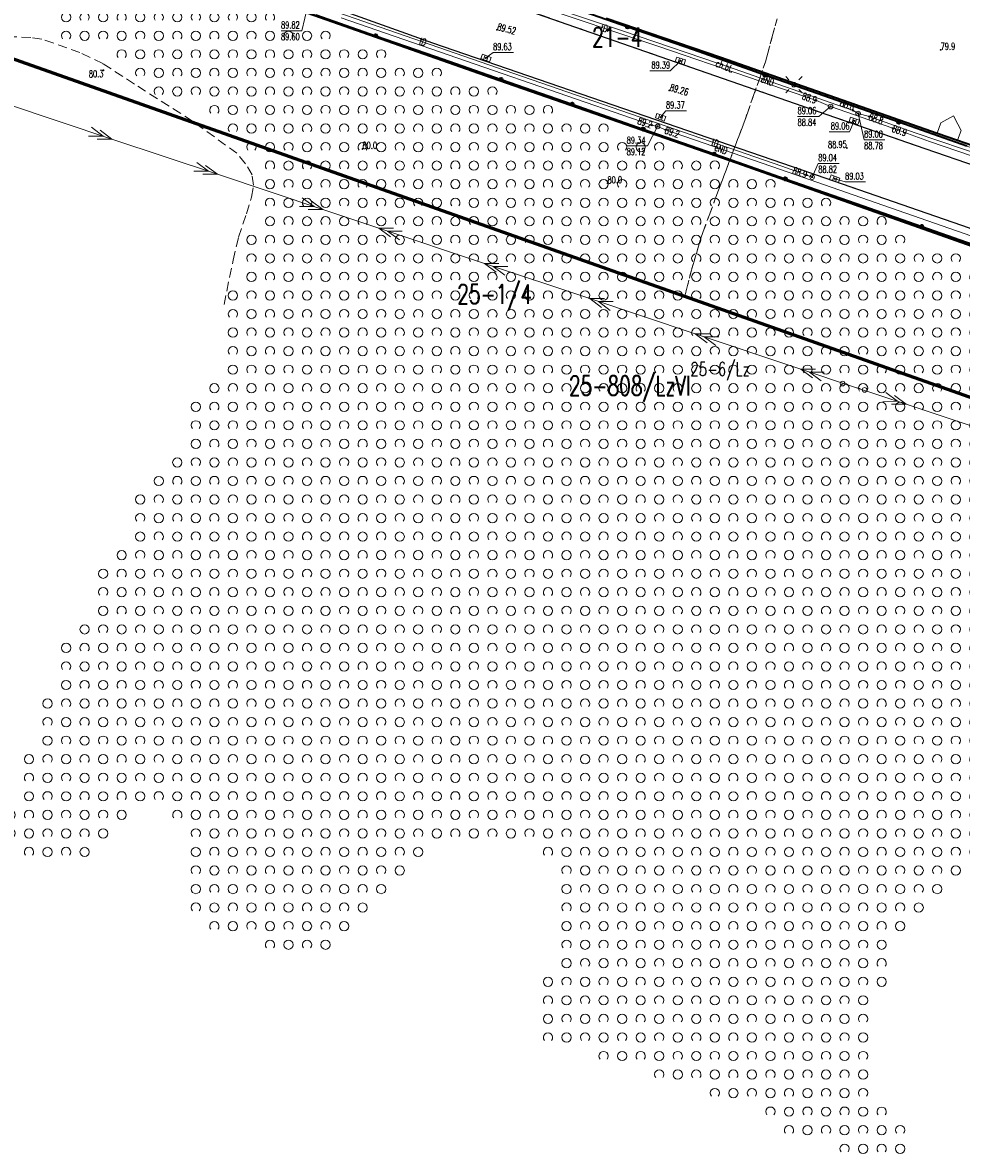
# Model space of a CAD drawing. Header units: metres. Extents: x 7505752 to 7507120, y 5839999 to 5840598.
# Tile 14 of 35: x 7506289 to 7506390, y 5840197 to 5840319. Entities that reach past the tile are written whole.
import ezdxf
from ezdxf.enums import TextEntityAlignment as Align

# ---------------------------------------------------------------- set-up
doc = ezdxf.new("R2010")
doc.units = ezdxf.units.M
doc.header["$MEASUREMENT"] = 0
for name, pattern in [('2_OTDD', [0]), ('2_OTKC', [1.5, 1, -0.5]), ('2_OTKJ', [2, 1.5, -0.5]), ('2_OTKK', [0]), ('2_OTKM', [0]), ('2_OTZK', [1.5, 1, -0.5]), ('4_SUEP_A', [0]), ('4_SUTP_A', [0]), ('GDE', [0]), ('GUK', [2, 1.5, -0.5]), ('GUZ', [1, 0.5, -0.5])]:
    doc.linetypes.add(name, pattern=pattern)
doc.layers.get('0').update_dxf_attribs({"color": 250, "linetype": 'CONTINUOUS', "lineweight": 100})
for name, color, linetype, lineweight in [('Dzialki', 7, 'GDE', 18), ('Numery_dzialek', 7, 'CONTINUOUS', 20), ('OTD_L_13', 7, '2_OTDD', 18), ('OTK_E_T_1', 7, 'CONTINUOUS', 0), ('OTK_L_0', 7, '2_OTKJ', 18), ('OTK_L_1', 7, '2_OTKK', 25), ('OTK_L_2', 7, '2_OTKC', 18), ('OTK_L_7', 7, '2_OTKM', 35), ('OTO_L_0', 7, 'CONTINUOUS', 35), ('OTR_T_0', 7, 'CONTINUOUS', 18), ('OTR_T_1', 7, 'CONTINUOUS', 18), ('OTZ_L_1', 7, '2_OTZK', 18), ('SUE_T_3', 7, 'CONTINUOUS', 18), ('SUEP_E_T_0', 1, 'CONTINUOUS', 0), ('SUEP_L_0', 1, '4_SUEP_A', 18), ('SUER_T_0', 1, 'CONTINUOUS', 18), ('SUP_T_0', 7, 'CONTINUOUS', 18), ('SUP_T_2', 7, 'CONTINUOUS', 18)]:
    doc.layers.add(name, color=color, linetype=linetype, lineweight=lineweight)
for name, color, linetype, lineweight, true_color in [('Kontury', 7, 'GUK', 18, 0x008000), ('Numery_konturow', 7, 'CONTINUOUS', 20, 0x008000), ('Numery_uzytkow', 7, 'CONTINUOUS', 15, 0x008000), ('SUK_T_1', 7, 'CONTINUOUS', 18, 0x803300), ('SUKR_T_0', 7, 'CONTINUOUS', 18, 0x803300), ('SUTP_E_T_0', 7, 'CONTINUOUS', 0, 0xff9100), ('SUTP_L_0', 7, '4_SUTP_A', 18, 0xff9100), ('SUTR_T_0', 7, 'CONTINUOUS', 18, 0xff9100), ('Uzytki', 7, 'GUZ', 18, 0x008000)]:
    doc.layers.add(name, color=color, linetype=linetype, lineweight=lineweight, true_color=true_color)
doc.styles.get("Standard").update_dxf_attribs({"font": 'Simplex.SHX', "width": 0.75})

# ---------------------------------------------------------------- blocks, each defined once
blk = doc.blocks.new('2_OTRN')
at = {"linetype": 'Continuous'}
blk.add_circle((0, 0), 0.045, dxfattribs=at)
blk = doc.blocks.new('2_OTRS')
at = {"linetype": 'Continuous'}
blk.add_circle((0, 0), 0.045, dxfattribs=at)
blk = doc.blocks.new('2_OTZK')
at = {"linetype": 'Continuous'}
for centre in [(-1, 1), (1, -1)]:
    blk.add_circle(centre, 0.5, dxfattribs=at)
for centre, start, end in [((1, 1), 318.5904, 221.4096), ((-1, -1), 318.7031, 221.2969)]:
    blk.add_arc(centre, 0.5, start, end, dxfattribs=at)
blk = doc.blocks.new('4_SUEO_W')
at = {"linetype": 'Continuous'}
for p, q in [((-0.53035, 0.53035), (-0.8839, 0.8839)), ((0.53035, 0.53035), (0.8839, 0.8839)), ((-0.53035, -0.53035), (-0.8839, -0.8839)), ((0.53035, -0.53035), (0.8839, -0.8839))]:
    blk.add_line(p, q, dxfattribs=at)
blk.add_circle((0, 0), 0.025, dxfattribs=at)
blk = doc.blocks.new('4_SUPP')
at = {"linetype": 'Continuous'}
blk.add_circle((0, 0), 0.25, dxfattribs=at)
blk = doc.blocks.new('4_SUPS')
at = {"linetype": 'Continuous'}
blk.add_circle((0, 0), 0.0625, dxfattribs=at)
blk = doc.blocks.new('4_SUKK')
at = {"linetype": 'Continuous'}
for p, q in [((-0.5, -0.25), (-0.5, 0.25)), ((-0.5, 0.25), (0.5, 0.25)), ((-0.175, 0.25), (-0.175, -0.25)), ((0.175, 0.25), (0.175, -0.25)), ((0.5, 0.25), (0.5, -0.25)), ((0.5, -0.25), (-0.5, -0.25))]:
    blk.add_line(p, q, dxfattribs=at)
blk = doc.blocks.new('4_SUPK')
at = {"linetype": 'Continuous'}
blk.add_circle((0, 0), 0.25, dxfattribs=at)

msp = doc.modelspace()

# ---------------------------------------------------------------- linework, layer by layer
at = {"layer": 'Dzialki', "color": 3, "lineweight": 60}
msp.add_line((7506254.11, 5840327.08), (7506416.72, 5840269.67), dxfattribs=at)
at = {"layer": 'Kontury'}
for p, q in [((7506254.11, 5840327.08), (7506360.54, 5840289.51)), ((7506369.25, 5840314.79), (7506370.49, 5840319.42)), ((7506367.01, 5840308.46), (7506369.25, 5840314.79)), ((7506364.18, 5840300.95), (7506367.01, 5840308.46)), ((7506362.3, 5840295.86), (7506364.18, 5840300.95)), ((7506361.22, 5840292.2), (7506362.3, 5840295.86)), ((7506360.54, 5840289.51), (7506361.22, 5840292.2)), ((7506360.54, 5840289.51), (7506416.72, 5840269.67))]:
    msp.add_line(p, q, dxfattribs=at)
at = {"layer": 'OTD_L_13', "linetype": '2_OTDD'}
for p, q in [((7506388.17, 5840308.19), (7506389.55, 5840308.97)), ((7506389.55, 5840308.97), (7506390.01, 5840308.05)), ((7506387.77, 5840307.1), (7506388.17, 5840308.19)), ((7506390.35, 5840307.38), (7506389.98, 5840306.32)), ((7506390.01, 5840308.05), (7506390.35, 5840307.38)), ((7506389.98, 5840306.32), (7506387.77, 5840307.1))]:
    msp.add_line(p, q, dxfattribs=at)
at = {"layer": 'OTK_L_0', "linetype": '2_OTKJ'}
for p, q in [((7506333.37, 5840316.81), (7506308.09, 5840325.83)), ((7506336.1, 5840322.94), (7506362.93, 5840313.59)), ((7506371.1, 5840303.83), (7506333.37, 5840316.81)), ((7506362.93, 5840313.59), (7506385.41, 5840305.8)), ((7506385.41, 5840305.8), (7506418.23, 5840294.42)), ((7506408.52, 5840290.86), (7506371.1, 5840303.83))]:
    msp.add_line(p, q, dxfattribs=at)
at = {"layer": 'OTK_L_1', "linetype": '2_OTKK'}
for p, q in [((7506333.37, 5840316.81), (7506308.09, 5840325.83)), ((7506336.1, 5840322.94), (7506362.93, 5840313.59)), ((7506371.1, 5840303.83), (7506333.37, 5840316.81)), ((7506362.93, 5840313.59), (7506385.41, 5840305.8)), ((7506385.41, 5840305.8), (7506418.23, 5840294.42)), ((7506408.52, 5840290.86), (7506371.1, 5840303.83))]:
    msp.add_line(p, q, dxfattribs=at)
at = {"layer": 'OTK_L_2', "linetype": '2_OTKC'}
for p, q in [((7506287.88, 5840331.26), (7506333.63, 5840315.36)), ((7506361.47, 5840316.07), (7506329.65, 5840327.11)), ((7506333.37, 5840316.81), (7506308.09, 5840325.83)), ((7506362.93, 5840313.59), (7506336.1, 5840322.94)), ((7506371.1, 5840303.83), (7506333.37, 5840316.81)), ((7506376.26, 5840310.86), (7506361.47, 5840316.07)), ((7506333.63, 5840315.36), (7506379.04, 5840299.49)), ((7506385.41, 5840305.8), (7506362.93, 5840313.59)), ((7506412.76, 5840298.06), (7506376.26, 5840310.86)), ((7506418.23, 5840294.42), (7506385.41, 5840305.8)), ((7506408.52, 5840290.86), (7506371.1, 5840303.83)), ((7506379.04, 5840299.49), (7506427.34, 5840282.63))]:
    msp.add_line(p, q, dxfattribs=at)
at = {"layer": 'OTK_L_7', "linetype": '2_OTKM'}
for p, q in [((7506339.64, 5840313.05), (7506307.84, 5840324.25)), ((7506352.04, 5840319.5), (7506364.38, 5840315.28)), ((7506364.38, 5840315.28), (7506386.45, 5840307.56)), ((7506366.16, 5840303.84), (7506339.64, 5840313.05)), ((7506386.45, 5840307.56), (7506387.77, 5840307.1)), ((7506387.77, 5840307.1), (7506389.98, 5840306.32)), ((7506389.98, 5840306.32), (7506405.38, 5840300.92)), ((7506395.86, 5840293.34), (7506366.16, 5840303.84))]:
    msp.add_line(p, q, dxfattribs=at)
at = {"layer": 'OTO_L_0'}
for p, q in [((7506354.38, 5840318.53), (7506348.2, 5840320.68)), ((7506320.74, 5840319.84), (7506327.18, 5840317.6)), ((7506361.47, 5840316.07), (7506354.38, 5840318.53)), ((7506327.18, 5840317.6), (7506333.63, 5840315.36)), ((7506369.19, 5840313.35), (7506361.47, 5840316.07)), ((7506333.63, 5840315.36), (7506340.71, 5840312.89)), ((7506376.26, 5840310.86), (7506369.19, 5840313.35)), ((7506340.71, 5840312.89), (7506348.37, 5840310.21)), ((7506383.62, 5840308.28), (7506376.26, 5840310.86)), ((7506348.37, 5840310.21), (7506356.04, 5840307.53)), ((7506356.04, 5840307.53), (7506363.71, 5840304.85)), ((7506390.97, 5840305.7), (7506383.62, 5840308.28)), ((7506363.71, 5840304.85), (7506371.38, 5840302.17)), ((7506371.38, 5840302.17), (7506379.04, 5840299.49)), ((7506379.04, 5840299.49), (7506386.12, 5840297.02)), ((7506386.12, 5840297.02), (7506392.99, 5840294.62))]:
    msp.add_line(p, q, dxfattribs=at)
for centre in [(7506354.38, 5840318.53), (7506327.18, 5840317.6), (7506369.19, 5840313.35), (7506340.71, 5840312.89), (7506348.37, 5840310.21), (7506383.62, 5840308.28), (7506356.04, 5840307.53), (7506363.71, 5840304.85), (7506371.38, 5840302.17), (7506386.12, 5840297.02)]:
    msp.add_circle(centre, 0.17, dxfattribs=at)
at = {"layer": 'OTZ_L_1', "linetype": '2_OTZK'}
for p, q in [((7506339.64, 5840313.05), (7506307.84, 5840324.25)), ((7506289.96, 5840317.42), (7506285.75, 5840317.54)), ((7506291.15, 5840317.23), (7506289.96, 5840317.42)), ((7506295.28, 5840315.79), (7506291.15, 5840317.23)), ((7506297.74, 5840314.61), (7506295.28, 5840315.79)), ((7506301.15, 5840312.39), (7506297.74, 5840314.61)), ((7506307.42, 5840308.39), (7506301.15, 5840312.39)), ((7506366.16, 5840303.84), (7506339.64, 5840313.05)), ((7506312.21, 5840304.92), (7506307.42, 5840308.39)), ((7506313.14, 5840303.8), (7506312.21, 5840304.92)), ((7506313.86, 5840302.59), (7506313.14, 5840303.8)), ((7506395.86, 5840293.34), (7506366.16, 5840303.84)), ((7506314.01, 5840301.48), (7506313.86, 5840302.59)), ((7506313.77, 5840300.2), (7506314.01, 5840301.48)), ((7506313.23, 5840298.4), (7506313.77, 5840300.2)), ((7506312.38, 5840295.86), (7506313.23, 5840298.4)), ((7506311.8, 5840293.38), (7506312.38, 5840295.86)), ((7506310.82, 5840288.6), (7506311.8, 5840293.38))]:
    msp.add_line(p, q, dxfattribs=at)
at = {"layer": 'SUEP_L_0', "linetype": '4_SUEP_A'}
for p, q in [((7506353.81, 5840318.11), (7506342.27, 5840321.99)), ((7506337.93, 5840314.53), (7506323.47, 5840319.54)), ((7506365.86, 5840314.01), (7506353.81, 5840318.11)), ((7506355.82, 5840308.35), (7506337.93, 5840314.53)), ((7506377.67, 5840309.89), (7506365.86, 5840314.01)), ((7506287.34, 5840310.26), (7506298.72, 5840306.46)), ((7506378.7, 5840309.53), (7506377.67, 5840309.89)), ((7506356.99, 5840307.95), (7506355.82, 5840308.35)), ((7506379.23, 5840309.21), (7506378.7, 5840309.53)), ((7506380.43, 5840308.89), (7506379.23, 5840309.21)), ((7506385.41, 5840307.13), (7506380.43, 5840308.89)), ((7506296.51, 5840307.73), (7506297.77, 5840306.78)), ((7506297.46, 5840307.41), (7506298.72, 5840306.46)), ((7506357.61, 5840307.82), (7506356.99, 5840307.95)), ((7506358.44, 5840307.45), (7506357.61, 5840307.82)), ((7506370.86, 5840303.16), (7506358.44, 5840307.45)), ((7506397.1, 5840303.16), (7506385.41, 5840307.13)), ((7506297.77, 5840306.78), (7506296.19, 5840306.78)), ((7506298.72, 5840306.46), (7506297.14, 5840306.46)), ((7506298.72, 5840306.46), (7506310.1, 5840302.66)), ((7506307.89, 5840303.93), (7506309.15, 5840302.98)), ((7506308.84, 5840303.61), (7506310.1, 5840302.66)), ((7506309.15, 5840302.98), (7506307.57, 5840302.98)), ((7506310.1, 5840302.66), (7506308.52, 5840302.66)), ((7506310.1, 5840302.66), (7506321.48, 5840298.86)), ((7506394.63, 5840294.89), (7506370.86, 5840303.16)), ((7506319.27, 5840300.13), (7506320.54, 5840299.18)), ((7506320.22, 5840299.81), (7506321.48, 5840298.86)), ((7506320.54, 5840299.18), (7506318.96, 5840299.18)), ((7506321.48, 5840298.86), (7506319.9, 5840298.86)), ((7506321.48, 5840298.86), (7506327.53, 5840296.85)), ((7506327.53, 5840296.85), (7506338.91, 5840293.05)), ((7506329.11, 5840296.85), (7506327.53, 5840296.85)), ((7506327.53, 5840296.85), (7506328.79, 5840295.9)), ((7506330.06, 5840296.53), (7506328.47, 5840296.53)), ((7506328.47, 5840296.53), (7506329.74, 5840295.58)), ((7506338.91, 5840293.05), (7506350.29, 5840289.25)), ((7506340.49, 5840293.05), (7506338.91, 5840293.05)), ((7506338.91, 5840293.05), (7506340.17, 5840292.1)), ((7506341.44, 5840292.73), (7506339.86, 5840292.73)), ((7506339.86, 5840292.73), (7506341.12, 5840291.78)), ((7506350.29, 5840289.25), (7506361.67, 5840285.45)), ((7506351.87, 5840289.25), (7506350.29, 5840289.25)), ((7506350.29, 5840289.25), (7506351.56, 5840288.3)), ((7506352.82, 5840288.93), (7506351.24, 5840288.93)), ((7506351.24, 5840288.93), (7506352.5, 5840287.98)), ((7506361.67, 5840285.45), (7506373.06, 5840281.65)), ((7506363.25, 5840285.45), (7506361.67, 5840285.45)), ((7506361.67, 5840285.45), (7506362.94, 5840284.5)), ((7506364.2, 5840285.13), (7506362.62, 5840285.13)), ((7506362.62, 5840285.13), (7506363.89, 5840284.18)), ((7506373.06, 5840281.65), (7506378.75, 5840279.75)), ((7506374.64, 5840281.65), (7506373.06, 5840281.65)), ((7506373.06, 5840281.65), (7506374.32, 5840280.7)), ((7506375.59, 5840281.33), (7506374, 5840281.33)), ((7506374, 5840281.33), (7506375.27, 5840280.38)), ((7506378.75, 5840279.75), (7506384.44, 5840277.86)), ((7506382.23, 5840279.12), (7506383.49, 5840278.18)), ((7506383.49, 5840278.18), (7506381.91, 5840278.17)), ((7506384.44, 5840277.86), (7506382.86, 5840277.86)), ((7506383.18, 5840278.81), (7506384.44, 5840277.86)), ((7506384.44, 5840277.86), (7506395.83, 5840274.08))]:
    msp.add_line(p, q, dxfattribs=at)
at = {"layer": 'SUER_T_0', "linetype": 'Continuous', "lineweight": 0}
for p, q in [((7506319.85, 5840320.84), (7506319.2, 5840318.12)), ((7506316.97, 5840318.12), (7506319.2, 5840318.12)), ((7506379.23, 5840309.21), (7506379.89, 5840306.36)), ((7506357.61, 5840307.82), (7506356.52, 5840305.71)), ((7506379.89, 5840306.36), (7506382.14, 5840306.36)), ((7506354.27, 5840305.71), (7506356.52, 5840305.71))]:
    msp.add_line(p, q, dxfattribs=at)
at = {"layer": 'SUKR_T_0', "linetype": 'Continuous', "lineweight": 0}
for p, q in [((7506339.08, 5840315.2), (7506339.85, 5840315.79)), ((7506339.85, 5840315.79), (7506342.05, 5840315.79)), ((7506360.07, 5840314.9), (7506358.96, 5840313.8)), ((7506356.77, 5840313.8), (7506358.96, 5840313.8)), ((7506357.93, 5840308.8), (7506358.51, 5840309.51)), ((7506358.51, 5840309.51), (7506360.73, 5840309.51)), ((7506378.83, 5840308.42), (7506378.32, 5840307.24)), ((7506376.12, 5840307.24), (7506378.32, 5840307.24)), ((7506376.72, 5840302.18), (7506377.83, 5840301.83)), ((7506377.83, 5840301.83), (7506380.05, 5840301.83))]:
    msp.add_line(p, q, dxfattribs=at)
at = {"layer": 'SUP_T_2', "linetype": 'Continuous', "lineweight": 0}
for p, q in [((7506378.04, 5840279.95), (7506378.52, 5840279.81)), ((7506378.97, 5840279.68), (7506379.45, 5840279.55))]:
    msp.add_line(p, q, dxfattribs=at)
at = {"layer": 'SUTP_L_0', "linetype": '4_SUTP_A'}
for p, q in [((7506317.88, 5840321.93), (7506342.09, 5840313.54)), ((7506343.98, 5840321.05), (7506357.74, 5840316.44)), ((7506357.74, 5840316.44), (7506367.42, 5840313.12)), ((7506342.09, 5840313.54), (7506371, 5840303.55)), ((7506367.42, 5840313.12), (7506374.74, 5840310.62)), ((7506374.74, 5840310.62), (7506376.27, 5840309.96)), ((7506376.27, 5840309.96), (7506382.97, 5840307.62)), ((7506382.97, 5840307.62), (7506386.96, 5840306.2)), ((7506386.96, 5840306.2), (7506400.15, 5840301.69)), ((7506371, 5840303.55), (7506373.7, 5840302.58)), ((7506373.7, 5840302.58), (7506374.28, 5840302.36))]:
    msp.add_line(p, q, dxfattribs=at)
at = {"layer": 'SUTR_T_0', "linetype": 'Continuous', "lineweight": 0}
for p, q in [((7506376.27, 5840309.96), (7506374.99, 5840308.89)), ((7506372.71, 5840308.89), (7506374.99, 5840308.89)), ((7506374.28, 5840302.36), (7506374.94, 5840303.82)), ((7506374.94, 5840303.82), (7506377.19, 5840303.82))]:
    msp.add_line(p, q, dxfattribs=at)
at = {"layer": 'Uzytki'}
for p, q in [((7506254.11, 5840327.08), (7506360.54, 5840289.5)), ((7506370.49, 5840319.42), (7506369.25, 5840314.79)), ((7506369.25, 5840314.79), (7506367.01, 5840308.46)), ((7506367.01, 5840308.46), (7506364.18, 5840300.95)), ((7506364.18, 5840300.95), (7506362.3, 5840295.86)), ((7506362.3, 5840295.86), (7506361.22, 5840292.2)), ((7506361.22, 5840292.2), (7506360.54, 5840289.5)), ((7506360.54, 5840289.5), (7506416.72, 5840269.67))]:
    msp.add_line(p, q, dxfattribs=at)

# ---------------------------------------------------------------- block references
at = {"layer": 'OTR_T_0'}
for p in [(7506340.25, 5840318.23), (7506358.86, 5840311.7), (7506378.02, 5840305.5)]:
    msp.add_blockref('2_OTRS', p, dxfattribs=at)
at = {"layer": 'OTR_T_1'}
for p in [(7506388.15, 5840316.08), (7506297.81, 5840313.87), (7506325.76, 5840305.39), (7506352.2, 5840301.68)]:
    msp.add_blockref('2_OTRN', p, dxfattribs=at)
at = {"layer": 'OTZ_L_1'}
for p in [(7506294.78, 5840318.59), (7506298.78, 5840318.59), (7506302.78, 5840318.59), (7506306.78, 5840318.59), (7506310.78, 5840318.59), (7506314.78, 5840318.59), (7506300.78, 5840316.59), (7506304.78, 5840316.59), (7506308.78, 5840316.59), (7506312.78, 5840316.59), (7506316.78, 5840316.59), (7506320.78, 5840316.59), (7506302.78, 5840314.59), (7506306.78, 5840314.59), (7506310.78, 5840314.59), (7506314.78, 5840314.59), (7506318.78, 5840314.59), (7506322.78, 5840314.59), (7506326.78, 5840314.59), (7506304.78, 5840312.59), (7506308.78, 5840312.59), (7506312.78, 5840312.59), (7506316.78, 5840312.59), (7506320.78, 5840312.59), (7506324.78, 5840312.59), (7506328.78, 5840312.59), (7506332.78, 5840312.59), (7506310.78, 5840310.59), (7506314.78, 5840310.59), (7506318.78, 5840310.59), (7506322.78, 5840310.59), (7506326.78, 5840310.59), (7506330.78, 5840310.59), (7506334.78, 5840310.59), (7506338.78, 5840310.59), (7506312.78, 5840308.59), (7506316.78, 5840308.59), (7506320.78, 5840308.59), (7506324.78, 5840308.59), (7506328.78, 5840308.59), (7506332.78, 5840308.59), (7506336.78, 5840308.59), (7506340.78, 5840308.59), (7506344.78, 5840308.59), (7506314.78, 5840306.59), (7506318.78, 5840306.59), (7506322.78, 5840306.59), (7506326.78, 5840306.59), (7506330.78, 5840306.59), (7506334.78, 5840306.59), (7506338.78, 5840306.59), (7506342.78, 5840306.59), (7506346.78, 5840306.59), (7506350.78, 5840306.59), (7506316.78, 5840304.59), (7506320.78, 5840304.59), (7506324.78, 5840304.59), (7506328.78, 5840304.59), (7506332.78, 5840304.59), (7506336.78, 5840304.59), (7506340.78, 5840304.59), (7506344.78, 5840304.59), (7506348.78, 5840304.59), (7506352.78, 5840304.59), (7506356.78, 5840304.59), (7506318.78, 5840302.59), (7506322.78, 5840302.59), (7506326.78, 5840302.59), (7506330.78, 5840302.59), (7506334.78, 5840302.59), (7506338.78, 5840302.59), (7506342.78, 5840302.59), (7506346.78, 5840302.59), (7506350.78, 5840302.59), (7506354.78, 5840302.59), (7506358.78, 5840302.59), (7506362.78, 5840302.59), (7506316.78, 5840300.59), (7506320.78, 5840300.59), (7506324.78, 5840300.59), (7506328.78, 5840300.59), (7506332.78, 5840300.59), (7506336.78, 5840300.59), (7506340.78, 5840300.59), (7506344.78, 5840300.59), (7506348.78, 5840300.59), (7506352.78, 5840300.59), (7506356.78, 5840300.59), (7506360.78, 5840300.59), (7506364.78, 5840300.59), (7506368.78, 5840300.59), (7506318.78, 5840298.59), (7506322.78, 5840298.59), (7506326.78, 5840298.59), (7506330.78, 5840298.59), (7506334.78, 5840298.59), (7506338.78, 5840298.59), (7506342.78, 5840298.59), (7506346.78, 5840298.59), (7506350.78, 5840298.59), (7506354.78, 5840298.59), (7506358.78, 5840298.59), (7506362.78, 5840298.59), (7506366.78, 5840298.59), (7506370.78, 5840298.59), (7506374.78, 5840298.59), (7506316.78, 5840296.59), (7506320.78, 5840296.59), (7506324.78, 5840296.59), (7506328.78, 5840296.59), (7506332.78, 5840296.59), (7506336.78, 5840296.59), (7506340.78, 5840296.59), (7506344.78, 5840296.59), (7506348.78, 5840296.59), (7506352.78, 5840296.59), (7506356.78, 5840296.59), (7506360.78, 5840296.59), (7506364.78, 5840296.59), (7506368.78, 5840296.59), (7506372.78, 5840296.59), (7506376.78, 5840296.59), (7506380.78, 5840296.59), (7506314.78, 5840294.59), (7506318.78, 5840294.59), (7506322.78, 5840294.59), (7506326.78, 5840294.59), (7506330.78, 5840294.59), (7506334.78, 5840294.59), (7506338.78, 5840294.59), (7506342.78, 5840294.59), (7506346.78, 5840294.59), (7506350.78, 5840294.59), (7506354.78, 5840294.59), (7506358.78, 5840294.59), (7506362.78, 5840294.59), (7506366.78, 5840294.59), (7506370.78, 5840294.59), (7506374.78, 5840294.59), (7506378.78, 5840294.59), (7506382.78, 5840294.59), (7506316.78, 5840292.59), (7506320.78, 5840292.59), (7506324.78, 5840292.59), (7506328.78, 5840292.59), (7506332.78, 5840292.59), (7506336.78, 5840292.59), (7506340.78, 5840292.59), (7506344.78, 5840292.59), (7506348.78, 5840292.59), (7506352.78, 5840292.59), (7506356.78, 5840292.59), (7506360.78, 5840292.59), (7506364.78, 5840292.59), (7506368.78, 5840292.59), (7506372.78, 5840292.59), (7506376.78, 5840292.59), (7506380.78, 5840292.59), (7506384.78, 5840292.59), (7506388.78, 5840292.59), (7506314.78, 5840290.59), (7506318.78, 5840290.59), (7506322.78, 5840290.59), (7506326.78, 5840290.59), (7506330.78, 5840290.59), (7506334.78, 5840290.59), (7506338.78, 5840290.59), (7506342.78, 5840290.59), (7506346.78, 5840290.59), (7506350.78, 5840290.59), (7506354.78, 5840290.59), (7506358.78, 5840290.59), (7506362.78, 5840290.59), (7506366.78, 5840290.59), (7506370.78, 5840290.59), (7506374.78, 5840290.59), (7506378.78, 5840290.59), (7506382.78, 5840290.59), (7506386.78, 5840290.59), (7506390.78, 5840290.59), (7506312.78, 5840288.59), (7506316.78, 5840288.59), (7506320.78, 5840288.59), (7506324.78, 5840288.59), (7506328.78, 5840288.59), (7506332.78, 5840288.59), (7506336.78, 5840288.59), (7506340.78, 5840288.59), (7506344.78, 5840288.59), (7506348.78, 5840288.59), (7506352.78, 5840288.59), (7506356.78, 5840288.59), (7506360.78, 5840288.59), (7506364.78, 5840288.59), (7506368.78, 5840288.59), (7506372.78, 5840288.59), (7506376.78, 5840288.59), (7506380.78, 5840288.59), (7506384.78, 5840288.59), (7506388.78, 5840288.59), (7506314.78, 5840286.59), (7506318.78, 5840286.59), (7506322.78, 5840286.59), (7506326.78, 5840286.59), (7506330.78, 5840286.59), (7506334.78, 5840286.59), (7506338.78, 5840286.59), (7506342.78, 5840286.59), (7506346.78, 5840286.59), (7506350.78, 5840286.59), (7506354.78, 5840286.59), (7506358.78, 5840286.59), (7506362.78, 5840286.59), (7506366.78, 5840286.59), (7506370.78, 5840286.59), (7506374.78, 5840286.59), (7506378.78, 5840286.59), (7506382.78, 5840286.59), (7506386.78, 5840286.59), (7506390.78, 5840286.59), (7506312.78, 5840284.59), (7506316.78, 5840284.59), (7506320.78, 5840284.59), (7506324.78, 5840284.59), (7506328.78, 5840284.59), (7506332.78, 5840284.59), (7506336.78, 5840284.59), (7506340.78, 5840284.59), (7506344.78, 5840284.59), (7506348.78, 5840284.59), (7506352.78, 5840284.59), (7506356.78, 5840284.59), (7506360.78, 5840284.59), (7506364.78, 5840284.59), (7506368.78, 5840284.59), (7506372.78, 5840284.59), (7506376.78, 5840284.59), (7506380.78, 5840284.59), (7506384.78, 5840284.59), (7506388.78, 5840284.59), (7506314.78, 5840282.59), (7506318.78, 5840282.59), (7506322.78, 5840282.59), (7506326.78, 5840282.59), (7506330.78, 5840282.59), (7506334.78, 5840282.59), (7506338.78, 5840282.59), (7506342.78, 5840282.59), (7506346.78, 5840282.59), (7506350.78, 5840282.59), (7506354.78, 5840282.59), (7506358.78, 5840282.59), (7506362.78, 5840282.59), (7506366.78, 5840282.59), (7506370.78, 5840282.59), (7506374.78, 5840282.59), (7506378.78, 5840282.59), (7506382.78, 5840282.59), (7506386.78, 5840282.59), (7506390.78, 5840282.59), (7506312.78, 5840280.59), (7506316.78, 5840280.59), (7506320.78, 5840280.59), (7506324.78, 5840280.59), (7506328.78, 5840280.59), (7506332.78, 5840280.59), (7506336.78, 5840280.59), (7506340.78, 5840280.59), (7506344.78, 5840280.59), (7506348.78, 5840280.59), (7506352.78, 5840280.59), (7506356.78, 5840280.59), (7506360.78, 5840280.59), (7506364.78, 5840280.59), (7506368.78, 5840280.59), (7506372.78, 5840280.59), (7506376.78, 5840280.59), (7506380.78, 5840280.59), (7506384.78, 5840280.59), (7506388.78, 5840280.59), (7506310.78, 5840278.59), (7506314.78, 5840278.59), (7506318.78, 5840278.59), (7506322.78, 5840278.59), (7506326.78, 5840278.59), (7506330.78, 5840278.59), (7506334.78, 5840278.59), (7506338.78, 5840278.59), (7506342.78, 5840278.59), (7506346.78, 5840278.59), (7506350.78, 5840278.59), (7506354.78, 5840278.59), (7506358.78, 5840278.59), (7506362.78, 5840278.59), (7506366.78, 5840278.59), (7506370.78, 5840278.59), (7506374.78, 5840278.59), (7506378.78, 5840278.59), (7506382.78, 5840278.59), (7506386.78, 5840278.59), (7506390.78, 5840278.59), (7506308.78, 5840276.59), (7506312.78, 5840276.59), (7506316.78, 5840276.59), (7506320.78, 5840276.59), (7506324.78, 5840276.59), (7506328.78, 5840276.59), (7506332.78, 5840276.59), (7506336.78, 5840276.59), (7506340.78, 5840276.59), (7506344.78, 5840276.59), (7506348.78, 5840276.59), (7506352.78, 5840276.59), (7506356.78, 5840276.59), (7506360.78, 5840276.59), (7506364.78, 5840276.59), (7506368.78, 5840276.59), (7506372.78, 5840276.59), (7506376.78, 5840276.59), (7506380.78, 5840276.59), (7506384.78, 5840276.59), (7506388.78, 5840276.59), (7506310.78, 5840274.59), (7506314.78, 5840274.59), (7506318.78, 5840274.59), (7506322.78, 5840274.59), (7506326.78, 5840274.59), (7506330.78, 5840274.59), (7506334.78, 5840274.59), (7506338.78, 5840274.59), (7506342.78, 5840274.59), (7506346.78, 5840274.59), (7506350.78, 5840274.59), (7506354.78, 5840274.59), (7506358.78, 5840274.59), (7506362.78, 5840274.59), (7506366.78, 5840274.59), (7506370.78, 5840274.59), (7506374.78, 5840274.59), (7506378.78, 5840274.59), (7506382.78, 5840274.59), (7506386.78, 5840274.59), (7506390.78, 5840274.59), (7506308.78, 5840272.59), (7506312.78, 5840272.59), (7506316.78, 5840272.59), (7506320.78, 5840272.59), (7506324.78, 5840272.59), (7506328.78, 5840272.59), (7506332.78, 5840272.59), (7506336.78, 5840272.59), (7506340.78, 5840272.59), (7506344.78, 5840272.59), (7506348.78, 5840272.59), (7506352.78, 5840272.59), (7506356.78, 5840272.59), (7506360.78, 5840272.59), (7506364.78, 5840272.59), (7506368.78, 5840272.59), (7506372.78, 5840272.59), (7506376.78, 5840272.59), (7506380.78, 5840272.59), (7506384.78, 5840272.59), (7506388.78, 5840272.59), (7506306.78, 5840270.59), (7506310.78, 5840270.59), (7506314.78, 5840270.59), (7506318.78, 5840270.59), (7506322.78, 5840270.59), (7506326.78, 5840270.59), (7506330.78, 5840270.59), (7506334.78, 5840270.59), (7506338.78, 5840270.59), (7506342.78, 5840270.59), (7506346.78, 5840270.59), (7506350.78, 5840270.59), (7506354.78, 5840270.59), (7506358.78, 5840270.59), (7506362.78, 5840270.59), (7506366.78, 5840270.59), (7506370.78, 5840270.59), (7506374.78, 5840270.59), (7506378.78, 5840270.59), (7506382.78, 5840270.59), (7506386.78, 5840270.59), (7506390.78, 5840270.59), (7506304.78, 5840268.59), (7506308.78, 5840268.59), (7506312.78, 5840268.59), (7506316.78, 5840268.59), (7506320.78, 5840268.59), (7506324.78, 5840268.59), (7506328.78, 5840268.59), (7506332.78, 5840268.59), (7506336.78, 5840268.59), (7506340.78, 5840268.59), (7506344.78, 5840268.59), (7506348.78, 5840268.59), (7506352.78, 5840268.59), (7506356.78, 5840268.59), (7506360.78, 5840268.59), (7506364.78, 5840268.59), (7506368.78, 5840268.59), (7506372.78, 5840268.59), (7506376.78, 5840268.59), (7506380.78, 5840268.59), (7506384.78, 5840268.59), (7506388.78, 5840268.59), (7506302.78, 5840266.59), (7506306.78, 5840266.59), (7506310.78, 5840266.59), (7506314.78, 5840266.59), (7506318.78, 5840266.59), (7506322.78, 5840266.59), (7506326.78, 5840266.59), (7506330.78, 5840266.59), (7506334.78, 5840266.59), (7506338.78, 5840266.59), (7506342.78, 5840266.59), (7506346.78, 5840266.59), (7506350.78, 5840266.59), (7506354.78, 5840266.59), (7506358.78, 5840266.59), (7506362.78, 5840266.59), (7506366.78, 5840266.59), (7506370.78, 5840266.59), (7506374.78, 5840266.59), (7506378.78, 5840266.59), (7506382.78, 5840266.59), (7506386.78, 5840266.59), (7506390.78, 5840266.59), (7506304.78, 5840264.59), (7506308.78, 5840264.59), (7506312.78, 5840264.59), (7506316.78, 5840264.59), (7506320.78, 5840264.59), (7506324.78, 5840264.59), (7506328.78, 5840264.59), (7506332.78, 5840264.59), (7506336.78, 5840264.59), (7506340.78, 5840264.59), (7506344.78, 5840264.59), (7506348.78, 5840264.59), (7506352.78, 5840264.59), (7506356.78, 5840264.59), (7506360.78, 5840264.59), (7506364.78, 5840264.59), (7506368.78, 5840264.59), (7506372.78, 5840264.59), (7506376.78, 5840264.59), (7506380.78, 5840264.59), (7506384.78, 5840264.59), (7506388.78, 5840264.59), (7506302.78, 5840262.59), (7506306.78, 5840262.59), (7506310.78, 5840262.59), (7506314.78, 5840262.59), (7506318.78, 5840262.59), (7506322.78, 5840262.59), (7506326.78, 5840262.59), (7506330.78, 5840262.59), (7506334.78, 5840262.59), (7506338.78, 5840262.59), (7506342.78, 5840262.59), (7506346.78, 5840262.59), (7506350.78, 5840262.59), (7506354.78, 5840262.59), (7506358.78, 5840262.59), (7506362.78, 5840262.59), (7506366.78, 5840262.59), (7506370.78, 5840262.59), (7506374.78, 5840262.59), (7506378.78, 5840262.59), (7506382.78, 5840262.59), (7506386.78, 5840262.59), (7506390.78, 5840262.59), (7506300.78, 5840260.59), (7506304.78, 5840260.59), (7506308.78, 5840260.59), (7506312.78, 5840260.59), (7506316.78, 5840260.59), (7506320.78, 5840260.59), (7506324.78, 5840260.59), (7506328.78, 5840260.59), (7506332.78, 5840260.59), (7506336.78, 5840260.59), (7506340.78, 5840260.59), (7506344.78, 5840260.59), (7506348.78, 5840260.59), (7506352.78, 5840260.59), (7506356.78, 5840260.59), (7506360.78, 5840260.59), (7506364.78, 5840260.59), (7506368.78, 5840260.59), (7506372.78, 5840260.59), (7506376.78, 5840260.59), (7506380.78, 5840260.59), (7506384.78, 5840260.59), (7506388.78, 5840260.59), (7506298.78, 5840258.59), (7506302.78, 5840258.59), (7506306.78, 5840258.59), (7506310.78, 5840258.59), (7506314.78, 5840258.59), (7506318.78, 5840258.59), (7506322.78, 5840258.59), (7506326.78, 5840258.59), (7506330.78, 5840258.59), (7506334.78, 5840258.59), (7506338.78, 5840258.59), (7506342.78, 5840258.59), (7506346.78, 5840258.59), (7506350.78, 5840258.59), (7506354.78, 5840258.59), (7506358.78, 5840258.59), (7506362.78, 5840258.59), (7506366.78, 5840258.59), (7506370.78, 5840258.59), (7506374.78, 5840258.59), (7506378.78, 5840258.59), (7506382.78, 5840258.59), (7506386.78, 5840258.59), (7506390.78, 5840258.59), (7506300.78, 5840256.59), (7506304.78, 5840256.59), (7506308.78, 5840256.59), (7506312.78, 5840256.59), (7506316.78, 5840256.59), (7506320.78, 5840256.59), (7506324.78, 5840256.59), (7506328.78, 5840256.59), (7506332.78, 5840256.59), (7506336.78, 5840256.59), (7506340.78, 5840256.59), (7506344.78, 5840256.59), (7506348.78, 5840256.59), (7506352.78, 5840256.59), (7506356.78, 5840256.59), (7506360.78, 5840256.59), (7506364.78, 5840256.59), (7506368.78, 5840256.59), (7506372.78, 5840256.59), (7506376.78, 5840256.59), (7506380.78, 5840256.59), (7506384.78, 5840256.59), (7506388.78, 5840256.59), (7506298.78, 5840254.59), (7506302.78, 5840254.59), (7506306.78, 5840254.59), (7506310.78, 5840254.59), (7506314.78, 5840254.59), (7506318.78, 5840254.59), (7506322.78, 5840254.59), (7506326.78, 5840254.59), (7506330.78, 5840254.59), (7506334.78, 5840254.59), (7506338.78, 5840254.59), (7506342.78, 5840254.59), (7506346.78, 5840254.59), (7506350.78, 5840254.59), (7506354.78, 5840254.59), (7506358.78, 5840254.59), (7506362.78, 5840254.59), (7506366.78, 5840254.59), (7506370.78, 5840254.59), (7506374.78, 5840254.59), (7506378.78, 5840254.59), (7506382.78, 5840254.59), (7506386.78, 5840254.59), (7506390.78, 5840254.59), (7506296.78, 5840252.59), (7506300.78, 5840252.59), (7506304.78, 5840252.59), (7506308.78, 5840252.59), (7506312.78, 5840252.59), (7506316.78, 5840252.59), (7506320.78, 5840252.59), (7506324.78, 5840252.59), (7506328.78, 5840252.59), (7506332.78, 5840252.59), (7506336.78, 5840252.59), (7506340.78, 5840252.59), (7506344.78, 5840252.59), (7506348.78, 5840252.59), (7506352.78, 5840252.59), (7506356.78, 5840252.59), (7506360.78, 5840252.59), (7506364.78, 5840252.59), (7506368.78, 5840252.59), (7506372.78, 5840252.59), (7506376.78, 5840252.59), (7506380.78, 5840252.59), (7506384.78, 5840252.59), (7506388.78, 5840252.59), (7506294.78, 5840250.59), (7506298.78, 5840250.59), (7506302.78, 5840250.59), (7506306.78, 5840250.59), (7506310.78, 5840250.59), (7506314.78, 5840250.59), (7506318.78, 5840250.59), (7506322.78, 5840250.59), (7506326.78, 5840250.59), (7506330.78, 5840250.59), (7506334.78, 5840250.59), (7506338.78, 5840250.59), (7506342.78, 5840250.59), (7506346.78, 5840250.59), (7506350.78, 5840250.59), (7506354.78, 5840250.59), (7506358.78, 5840250.59), (7506362.78, 5840250.59), (7506366.78, 5840250.59), (7506370.78, 5840250.59), (7506374.78, 5840250.59), (7506378.78, 5840250.59), (7506382.78, 5840250.59), (7506386.78, 5840250.59), (7506390.78, 5840250.59), (7506296.78, 5840248.59), (7506300.78, 5840248.59), (7506304.78, 5840248.59), (7506308.78, 5840248.59), (7506312.78, 5840248.59), (7506316.78, 5840248.59), (7506320.78, 5840248.59), (7506324.78, 5840248.59), (7506328.78, 5840248.59), (7506332.78, 5840248.59), (7506336.78, 5840248.59), (7506340.78, 5840248.59), (7506344.78, 5840248.59), (7506348.78, 5840248.59), (7506352.78, 5840248.59), (7506356.78, 5840248.59), (7506360.78, 5840248.59), (7506364.78, 5840248.59), (7506368.78, 5840248.59), (7506372.78, 5840248.59), (7506376.78, 5840248.59), (7506380.78, 5840248.59), (7506384.78, 5840248.59), (7506388.78, 5840248.59), (7506294.78, 5840246.59), (7506298.78, 5840246.59), (7506302.78, 5840246.59), (7506306.78, 5840246.59), (7506310.78, 5840246.59), (7506314.78, 5840246.59), (7506318.78, 5840246.59), (7506322.78, 5840246.59), (7506326.78, 5840246.59), (7506330.78, 5840246.59), (7506334.78, 5840246.59), (7506338.78, 5840246.59), (7506342.78, 5840246.59), (7506346.78, 5840246.59), (7506350.78, 5840246.59), (7506354.78, 5840246.59), (7506358.78, 5840246.59), (7506362.78, 5840246.59), (7506366.78, 5840246.59), (7506370.78, 5840246.59), (7506374.78, 5840246.59), (7506378.78, 5840246.59), (7506382.78, 5840246.59), (7506386.78, 5840246.59), (7506390.78, 5840246.59), (7506292.78, 5840244.59), (7506296.78, 5840244.59), (7506300.78, 5840244.59), (7506304.78, 5840244.59), (7506308.78, 5840244.59), (7506312.78, 5840244.59), (7506316.78, 5840244.59), (7506320.78, 5840244.59), (7506324.78, 5840244.59), (7506328.78, 5840244.59), (7506332.78, 5840244.59), (7506336.78, 5840244.59), (7506340.78, 5840244.59), (7506344.78, 5840244.59), (7506348.78, 5840244.59), (7506352.78, 5840244.59), (7506356.78, 5840244.59), (7506360.78, 5840244.59), (7506364.78, 5840244.59), (7506368.78, 5840244.59), (7506372.78, 5840244.59), (7506376.78, 5840244.59), (7506380.78, 5840244.59), (7506384.78, 5840244.59), (7506388.78, 5840244.59), (7506294.78, 5840242.59), (7506298.78, 5840242.59), (7506302.78, 5840242.59), (7506306.78, 5840242.59), (7506310.78, 5840242.59), (7506314.78, 5840242.59), (7506318.78, 5840242.59), (7506322.78, 5840242.59), (7506326.78, 5840242.59), (7506330.78, 5840242.59), (7506334.78, 5840242.59), (7506338.78, 5840242.59), (7506342.78, 5840242.59), (7506346.78, 5840242.59), (7506350.78, 5840242.59), (7506354.78, 5840242.59), (7506358.78, 5840242.59), (7506362.78, 5840242.59), (7506366.78, 5840242.59), (7506370.78, 5840242.59), (7506374.78, 5840242.59), (7506378.78, 5840242.59), (7506382.78, 5840242.59), (7506386.78, 5840242.59), (7506390.78, 5840242.59), (7506292.78, 5840240.59), (7506296.78, 5840240.59), (7506300.78, 5840240.59), (7506304.78, 5840240.59), (7506308.78, 5840240.59), (7506312.78, 5840240.59), (7506316.78, 5840240.59), (7506320.78, 5840240.59), (7506324.78, 5840240.59), (7506328.78, 5840240.59), (7506332.78, 5840240.59), (7506336.78, 5840240.59), (7506340.78, 5840240.59), (7506344.78, 5840240.59), (7506348.78, 5840240.59), (7506352.78, 5840240.59), (7506356.78, 5840240.59), (7506360.78, 5840240.59), (7506364.78, 5840240.59), (7506368.78, 5840240.59), (7506372.78, 5840240.59), (7506376.78, 5840240.59), (7506380.78, 5840240.59), (7506384.78, 5840240.59), (7506388.78, 5840240.59), (7506290.78, 5840238.59), (7506294.78, 5840238.59), (7506298.78, 5840238.59), (7506302.78, 5840238.59), (7506306.78, 5840238.59), (7506310.78, 5840238.59), (7506314.78, 5840238.59), (7506318.78, 5840238.59), (7506322.78, 5840238.59), (7506326.78, 5840238.59), (7506330.78, 5840238.59), (7506334.78, 5840238.59), (7506338.78, 5840238.59), (7506342.78, 5840238.59), (7506346.78, 5840238.59), (7506350.78, 5840238.59), (7506354.78, 5840238.59), (7506358.78, 5840238.59), (7506362.78, 5840238.59), (7506366.78, 5840238.59), (7506370.78, 5840238.59), (7506374.78, 5840238.59), (7506378.78, 5840238.59), (7506382.78, 5840238.59), (7506386.78, 5840238.59), (7506390.78, 5840238.59), (7506292.78, 5840236.59), (7506296.78, 5840236.59), (7506300.78, 5840236.59), (7506304.78, 5840236.59), (7506308.78, 5840236.59), (7506312.78, 5840236.59), (7506316.78, 5840236.59), (7506320.78, 5840236.59), (7506324.78, 5840236.59), (7506328.78, 5840236.59), (7506332.78, 5840236.59), (7506336.78, 5840236.59), (7506340.78, 5840236.59), (7506344.78, 5840236.59), (7506348.78, 5840236.59), (7506352.78, 5840236.59), (7506356.78, 5840236.59), (7506360.78, 5840236.59), (7506364.78, 5840236.59), (7506368.78, 5840236.59), (7506372.78, 5840236.59), (7506376.78, 5840236.59), (7506380.78, 5840236.59), (7506384.78, 5840236.59), (7506388.78, 5840236.59), (7506290.78, 5840234.59), (7506294.78, 5840234.59), (7506298.78, 5840234.59), (7506306.78, 5840234.59), (7506310.78, 5840234.59), (7506314.78, 5840234.59), (7506318.78, 5840234.59), (7506322.78, 5840234.59), (7506326.78, 5840234.59), (7506330.78, 5840234.59), (7506334.78, 5840234.59), (7506338.78, 5840234.59), (7506342.78, 5840234.59), (7506346.78, 5840234.59), (7506350.78, 5840234.59), (7506354.78, 5840234.59), (7506358.78, 5840234.59), (7506362.78, 5840234.59), (7506366.78, 5840234.59), (7506370.78, 5840234.59), (7506374.78, 5840234.59), (7506378.78, 5840234.59), (7506382.78, 5840234.59), (7506386.78, 5840234.59), (7506390.78, 5840234.59), (7506288.78, 5840232.59), (7506292.78, 5840232.59), (7506296.78, 5840232.59), (7506308.78, 5840232.59), (7506312.78, 5840232.59), (7506316.78, 5840232.59), (7506320.78, 5840232.59), (7506324.78, 5840232.59), (7506328.78, 5840232.59), (7506332.78, 5840232.59), (7506336.78, 5840232.59), (7506340.78, 5840232.59), (7506344.78, 5840232.59), (7506348.78, 5840232.59), (7506352.78, 5840232.59), (7506356.78, 5840232.59), (7506360.78, 5840232.59), (7506364.78, 5840232.59), (7506368.78, 5840232.59), (7506372.78, 5840232.59), (7506376.78, 5840232.59), (7506380.78, 5840232.59), (7506384.78, 5840232.59), (7506388.78, 5840232.59), (7506290.78, 5840230.59), (7506294.78, 5840230.59), (7506310.78, 5840230.59), (7506314.78, 5840230.59), (7506318.78, 5840230.59), (7506322.78, 5840230.59), (7506326.78, 5840230.59), (7506330.78, 5840230.59), (7506346.78, 5840230.59), (7506350.78, 5840230.59), (7506354.78, 5840230.59), (7506358.78, 5840230.59), (7506362.78, 5840230.59), (7506366.78, 5840230.59), (7506370.78, 5840230.59), (7506374.78, 5840230.59), (7506378.78, 5840230.59), (7506382.78, 5840230.59), (7506386.78, 5840230.59), (7506390.78, 5840230.59), (7506308.78, 5840228.59), (7506312.78, 5840228.59), (7506316.78, 5840228.59), (7506320.78, 5840228.59), (7506324.78, 5840228.59), (7506328.78, 5840228.59), (7506348.78, 5840228.59), (7506352.78, 5840228.59), (7506356.78, 5840228.59), (7506360.78, 5840228.59), (7506364.78, 5840228.59), (7506368.78, 5840228.59), (7506372.78, 5840228.59), (7506376.78, 5840228.59), (7506380.78, 5840228.59), (7506384.78, 5840228.59), (7506388.78, 5840228.59), (7506310.78, 5840226.59), (7506314.78, 5840226.59), (7506318.78, 5840226.59), (7506322.78, 5840226.59), (7506326.78, 5840226.59), (7506350.78, 5840226.59), (7506354.78, 5840226.59), (7506358.78, 5840226.59), (7506362.78, 5840226.59), (7506366.78, 5840226.59), (7506370.78, 5840226.59), (7506374.78, 5840226.59), (7506378.78, 5840226.59), (7506382.78, 5840226.59), (7506386.78, 5840226.59), (7506308.78, 5840224.59), (7506312.78, 5840224.59), (7506316.78, 5840224.59), (7506320.78, 5840224.59), (7506324.78, 5840224.59), (7506348.78, 5840224.59), (7506352.78, 5840224.59), (7506356.78, 5840224.59), (7506360.78, 5840224.59), (7506364.78, 5840224.59), (7506368.78, 5840224.59), (7506372.78, 5840224.59), (7506376.78, 5840224.59), (7506380.78, 5840224.59), (7506384.78, 5840224.59), (7506310.78, 5840222.59), (7506314.78, 5840222.59), (7506318.78, 5840222.59), (7506322.78, 5840222.59), (7506350.78, 5840222.59), (7506354.78, 5840222.59), (7506358.78, 5840222.59), (7506362.78, 5840222.59), (7506366.78, 5840222.59), (7506370.78, 5840222.59), (7506374.78, 5840222.59), (7506378.78, 5840222.59), (7506382.78, 5840222.59), (7506316.78, 5840220.59), (7506320.78, 5840220.59), (7506348.78, 5840220.59), (7506352.78, 5840220.59), (7506356.78, 5840220.59), (7506360.78, 5840220.59), (7506364.78, 5840220.59), (7506368.78, 5840220.59), (7506372.78, 5840220.59), (7506376.78, 5840220.59), (7506380.78, 5840220.59), (7506350.78, 5840218.59), (7506354.78, 5840218.59), (7506358.78, 5840218.59), (7506362.78, 5840218.59), (7506366.78, 5840218.59), (7506370.78, 5840218.59), (7506374.78, 5840218.59), (7506378.78, 5840218.59), (7506348.78, 5840216.59), (7506352.78, 5840216.59), (7506356.78, 5840216.59), (7506360.78, 5840216.59), (7506364.78, 5840216.59), (7506368.78, 5840216.59), (7506372.78, 5840216.59), (7506376.78, 5840216.59), (7506380.78, 5840216.59), (7506346.78, 5840214.59), (7506350.78, 5840214.59), (7506354.78, 5840214.59), (7506358.78, 5840214.59), (7506362.78, 5840214.59), (7506366.78, 5840214.59), (7506370.78, 5840214.59), (7506374.78, 5840214.59), (7506378.78, 5840214.59), (7506348.78, 5840212.59), (7506352.78, 5840212.59), (7506356.78, 5840212.59), (7506360.78, 5840212.59), (7506364.78, 5840212.59), (7506368.78, 5840212.59), (7506372.78, 5840212.59), (7506376.78, 5840212.59), (7506346.78, 5840210.59), (7506350.78, 5840210.59), (7506354.78, 5840210.59), (7506358.78, 5840210.59), (7506362.78, 5840210.59), (7506366.78, 5840210.59), (7506370.78, 5840210.59), (7506374.78, 5840210.59), (7506378.78, 5840210.59), (7506352.78, 5840208.59), (7506356.78, 5840208.59), (7506360.78, 5840208.59), (7506364.78, 5840208.59), (7506368.78, 5840208.59), (7506372.78, 5840208.59), (7506376.78, 5840208.59), (7506358.78, 5840206.59), (7506362.78, 5840206.59), (7506366.78, 5840206.59), (7506370.78, 5840206.59), (7506374.78, 5840206.59), (7506378.78, 5840206.59), (7506364.78, 5840204.59), (7506368.78, 5840204.59), (7506372.78, 5840204.59), (7506376.78, 5840204.59), (7506370.78, 5840202.59), (7506374.78, 5840202.59), (7506378.78, 5840202.59), (7506372.78, 5840200.59), (7506376.78, 5840200.59), (7506380.78, 5840200.59), (7506378.78, 5840198.59), (7506382.78, 5840198.59)]:
    msp.add_blockref('2_OTZK', p, dxfattribs=at)
at = {"layer": 'SUE_T_3'}
for name in ['4_SUEO_W', '4_SUPP']:
    msp.add_blockref(name, (7506372.31, 5840312.32), dxfattribs=at)
at = {"layer": 'SUER_T_0'}
for p in [(7506378.7, 5840309.53), (7506379.23, 5840309.21), (7506380.43, 5840308.89), (7506356.99, 5840307.95), (7506357.61, 5840307.82), (7506358.44, 5840307.45)]:
    msp.add_blockref('4_SUPS', p, dxfattribs=at)
at = {"layer": 'SUK_T_1'}
for p, rotation in [((7506339.08, 5840315.2), 339.4494651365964), ((7506360.07, 5840314.9), 342.0891385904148), ((7506357.93, 5840308.8), 340.82917530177), ((7506378.83, 5840308.42), 341.288812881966), ((7506376.72, 5840302.18), 340.3388394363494)]:
    msp.add_blockref('4_SUKK', p, dxfattribs=dict(at, rotation=rotation))
at = {"layer": 'SUKR_T_0'}
for p in [(7506339.08, 5840315.2), (7506360.07, 5840314.9), (7506357.93, 5840308.8), (7506378.83, 5840308.42), (7506376.72, 5840302.18)]:
    msp.add_blockref('4_SUPS', p, dxfattribs=at)
at = {"layer": 'SUP_T_0'}
for p in [(7506376.27, 5840309.96), (7506379.23, 5840309.21), (7506357.61, 5840307.82), (7506374.28, 5840302.36)]:
    msp.add_blockref('4_SUPK', p, dxfattribs=at)
at = {"layer": 'SUP_T_2'}
for p in [(7506377.56, 5840280.09), (7506379.94, 5840279.41)]:
    msp.add_blockref('4_SUPP', p, dxfattribs=at)
at = {"layer": 'SUTR_T_0'}
for p in [(7506374.74, 5840310.62), (7506376.27, 5840309.96), (7506382.97, 5840307.62), (7506373.7, 5840302.58), (7506374.28, 5840302.36)]:
    msp.add_blockref('4_SUPS', p, dxfattribs=at)

# ---------------------------------------------------------------- texts
at = {"layer": 'Numery_dzialek', "width": 0.7}
for s, p in [('21-4', (7506350.54, 5840318.49)), ('25-1/4', (7506335.99, 5840290.79))]:
    msp.add_text(s, height=2.1, dxfattribs=at).set_placement(p, align=Align.TOP_LEFT)
at = {"layer": 'Numery_konturow', "width": 0.7}
msp.add_text('25-808/LzVI', height=2.1, dxfattribs=at).set_placement((7506361.14, 5840280.91), align=Align.TOP_RIGHT)
at = {"layer": 'Numery_uzytkow', "width": 0.7}
msp.add_text('25-6/Lz', height=1.5, dxfattribs=at).set_placement((7506361.14, 5840280.91))
at = {"layer": 'OTK_E_T_1', "lineweight": 9, "width": 0.7}
msp.add_text('ch.bt.', height=0.75, rotation=338.703, dxfattribs=at).set_placement((7506364.85, 5840314.31), align=Align.MIDDLE)
at = {"layer": 'OTR_T_0', "lineweight": 9, "width": 0.7}
for s, rotation, p in [('89.52', 345.1293, (7506340.25, 5840318.23)), ('89.26', 343.4391, (7506358.86, 5840311.7))]:
    msp.add_text(s, height=0.75, rotation=rotation, dxfattribs=at).set_placement(p)
msp.add_text('88.95', height=0.75, rotation=0.3981, dxfattribs=at).set_placement((7506378.02, 5840305.5), align=Align.RIGHT)
at = {"layer": 'OTR_T_1', "lineweight": 9, "width": 0.7}
for s, rotation, p in [('79.9', 0.3982, (7506388.15, 5840316.08)), ('80.0', 0.3992, (7506325.76, 5840305.39)), ('80.0', 0.3987, (7506352.2, 5840301.68))]:
    msp.add_text(s, height=0.75, rotation=rotation, dxfattribs=at).set_placement(p)
msp.add_text('80.3', height=0.75, rotation=0.3995, dxfattribs=at).set_placement((7506297.81, 5840313.87), align=Align.TOP_RIGHT)
at = {"layer": 'SUEP_E_T_0', "lineweight": 9, "width": 0.7}
for rotation, p in [(340.7329, (7506369.47, 5840312.75)), (340.93, (7506364.45, 5840305.37))]:
    msp.add_text('eND', height=0.75, rotation=rotation, dxfattribs=at).set_placement(p, align=Align.MIDDLE)
at = {"layer": 'SUER_T_0', "lineweight": 9, "width": 0.7}
for s, p in [('89.82', (7506316.97, 5840319.12)), ('89.60', (7506316.97, 5840317.87)), ('89.00', (7506379.89, 5840307.36)), ('89.34', (7506354.27, 5840306.71)), ('88.78', (7506379.89, 5840306.11)), ('89.12', (7506354.27, 5840305.46))]:
    msp.add_text(s, height=0.75, dxfattribs=at).set_placement(p, align=Align.TOP_LEFT)
msp.add_text('88.8', height=0.75, rotation=340.9423, dxfattribs=at).set_placement((7506378.7, 5840309.53), align=Align.RIGHT)
msp.add_text('89.2', height=0.75, rotation=340.9492, dxfattribs=at).set_placement((7506356.99, 5840307.95), align=Align.MIDDLE_RIGHT)
for s, rotation, p in [('88.8', 340.6913, (7506380.43, 5840308.89)), ('89.2', 340.9492, (7506358.44, 5840307.45))]:
    msp.add_text(s, height=0.75, rotation=rotation, dxfattribs=at).set_placement(p, align=Align.MIDDLE_LEFT)
at = {"layer": 'SUKR_T_0', "lineweight": 9, "width": 0.7}
for s, p in [('89.63', (7506339.85, 5840316.04)), ('89.37', (7506358.51, 5840309.76)), ('89.03', (7506377.83, 5840302.08))]:
    msp.add_text(s, height=0.75, dxfattribs=at).set_placement(p)
for s, p in [('89.39', (7506358.96, 5840314.8)), ('89.06', (7506378.32, 5840308.24))]:
    msp.add_text(s, height=0.75, dxfattribs=at).set_placement(p, align=Align.TOP_RIGHT)
at = {"layer": 'SUTP_E_T_0', "lineweight": 9, "width": 0.7}
for rotation, p in [(341.4651, (7506351.85, 5840318.41)), (340.8837, (7506332.27, 5840316.94)), (340.9394, (7506363.8, 5840306.04))]:
    msp.add_text('tD', height=0.75, rotation=rotation, dxfattribs=at).set_placement(p, align=Align.MIDDLE)
at = {"layer": 'SUTR_T_0', "lineweight": 9, "width": 0.7}
for rotation, p in [(341.2743, (7506374.74, 5840310.62)), (340.2389, (7506373.7, 5840302.58))]:
    msp.add_text('88.9', height=0.75, rotation=rotation, dxfattribs=at).set_placement(p, align=Align.MIDDLE_RIGHT)
for s, p in [('89.06', (7506372.71, 5840309.89)), ('88.84', (7506372.71, 5840308.64)), ('89.04', (7506374.94, 5840304.82)), ('88.82', (7506374.94, 5840303.57))]:
    msp.add_text(s, height=0.75, dxfattribs=at).set_placement(p, align=Align.TOP_LEFT)
msp.add_text('88.9', height=0.75, rotation=340.6526, dxfattribs=at).set_placement((7506382.97, 5840307.62), align=Align.MIDDLE_LEFT)

doc.saveas('drawing.dxf')
